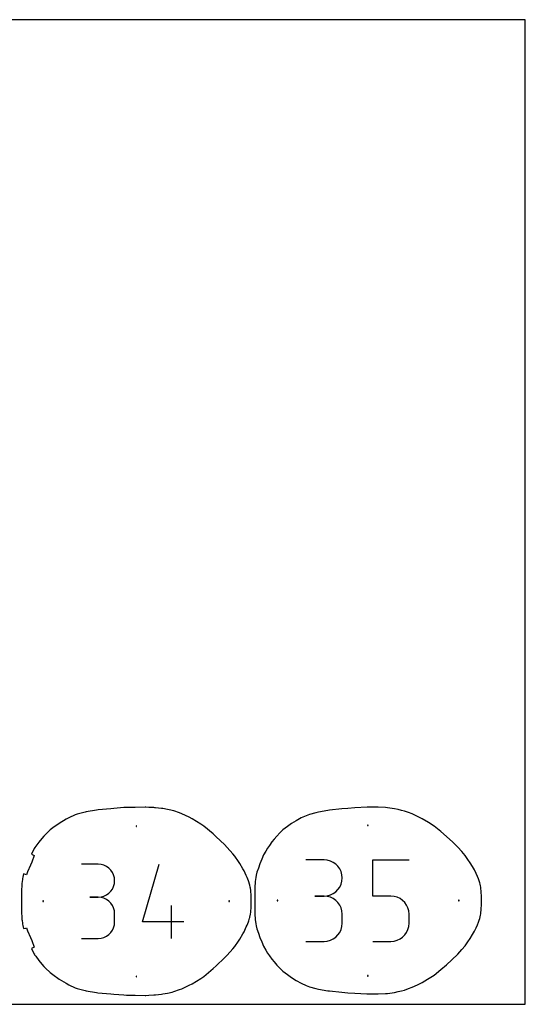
# Model space of a CAD drawing. Extents: x 0 to 90, y 0 to 90.
# Tile 3 of 3: x 43.8 to 90, y 0 to 90. Entities that reach past the tile are written whole.
import ezdxf

# ---------------------------------------------------------------- set-up
doc = ezdxf.new("R2010")
doc.units = 0

msp = doc.modelspace()

# ---------------------------------------------------------------- linework, layer by layer
at = {"layer": 'annotation', "color": 1}
for p, q in [((45.287206, 14.20343), (45.287075, 14.20318)), ((50.976893, 12.808892), (49.466683, 12.808892)), ((51.248507, 12.784512), (50.976893, 12.808892)), ((51.504087, 12.714254), (51.248507, 12.784512)), ((51.739382, 12.602438), (51.504087, 12.714254)), ((51.95014, 12.453386), (51.739382, 12.602438)), ((55.037419, 7.527851), (56.545496, 12.816782)), ((71.613254, 13.202821), (69.956604, 13.202821)), ((71.911206, 13.176077), (71.613254, 13.202821)), ((72.191569, 13.099006), (71.911206, 13.176077)), ((72.449679, 12.976348), (72.191569, 13.099006)), ((72.680874, 12.812842), (72.449679, 12.976348)), ((72.88049, 12.61323), (72.680874, 12.812842)), ((73.043864, 12.38225), (72.88049, 12.61323)), ((76.067518, 9.889287), (76.067518, 13.211476)), ((76.067518, 13.211476), (79.380817, 13.211476)), ((52.13211, 12.271418), (51.95014, 12.453386)), ((52.281043, 12.060856), (52.13211, 12.271418)), ((52.392686, 11.826021), (52.281043, 12.060856)), ((52.462789, 11.571233), (52.392686, 11.826021)), ((73.166333, 12.124643), (73.043864, 12.38225)), ((73.243234, 11.84515), (73.166333, 12.124643)), ((73.269904, 11.54851), (73.243234, 11.84515)), ((52.392686, 10.773351), (52.462789, 11.029127)), ((52.487102, 11.300815), (52.462789, 11.571233)), ((52.462789, 11.029127), (52.487102, 11.300815)), ((52.487102, 11.300815), (52.487102, 11.300815)), ((73.043864, 10.711478), (73.166333, 10.9699)), ((73.166333, 10.9699), (73.243234, 11.250477)), ((73.243234, 11.250477), (73.269904, 11.54851)), ((73.269904, 11.54851), (73.269904, 11.54851)), ((51.504087, 9.883158), (51.739382, 9.995085)), ((51.739382, 9.995085), (51.95014, 10.144354)), ((51.95014, 10.144354), (52.13211, 10.326679)), ((52.13211, 10.326679), (52.281043, 10.537773)), ((52.281043, 10.537773), (52.392686, 10.773351)), ((71.613254, 9.889521), (71.911206, 9.916271)), ((71.911206, 9.916271), (72.191569, 9.993387)), ((72.191569, 9.993387), (72.449679, 10.116167)), ((72.449679, 10.116167), (72.680874, 10.27991)), ((72.680874, 10.27991), (72.88049, 10.479914)), ((72.88049, 10.479914), (73.043864, 10.711478)), ((50.976893, 9.788473), (50.220722, 9.788473)), ((50.220722, 9.788473), (50.976893, 9.788473)), ((50.976893, 9.788473), (51.248507, 9.812859)), ((51.248507, 9.764094), (50.976893, 9.788473)), ((50.976893, 9.788473), (50.976893, 9.788473)), ((51.248507, 9.812859), (51.504087, 9.883158)), ((51.504087, 9.693835), (51.248507, 9.764094)), ((51.739382, 9.582019), (51.504087, 9.693835)), ((51.95014, 9.432967), (51.739382, 9.582019)), ((52.13211, 9.250999), (51.95014, 9.432967)), ((52.281043, 9.040437), (52.13211, 9.250999)), ((52.392686, 8.805602), (52.281043, 9.040437)), ((57.681671, 6.015936), (57.681671, 9.036354)), ((71.613254, 9.889521), (70.783759, 9.889521)), ((70.783759, 9.889521), (71.613254, 9.889521)), ((71.911206, 9.862777), (71.613254, 9.889521)), ((71.613254, 9.889521), (71.613254, 9.889521)), ((72.191569, 9.785706), (71.911206, 9.862777)), ((72.449679, 9.663048), (72.191569, 9.785706)), ((72.680874, 9.499542), (72.449679, 9.663048)), ((72.88049, 9.29993), (72.680874, 9.499542)), ((73.043864, 9.06895), (72.88049, 9.29993)), ((73.166333, 8.811344), (73.043864, 9.06895)), ((77.724168, 9.889287), (76.067518, 9.889287)), ((78.021627, 9.862697), (77.724168, 9.889287)), ((78.301728, 9.786011), (78.021627, 9.862697)), ((78.559761, 9.663854), (78.301728, 9.786011)), ((78.791018, 9.500849), (78.559761, 9.663854)), ((78.990787, 9.301621), (78.791018, 9.500849)), ((79.154362, 9.070796), (78.990787, 9.301621)), ((79.277031, 8.812997), (79.154362, 9.070796)), ((52.462789, 8.550815), (52.392686, 8.805602)), ((52.487102, 8.280397), (52.462789, 8.550815)), ((52.487102, 7.524226), (52.487102, 8.280397)), ((52.487102, 8.280397), (52.487102, 8.280397)), ((73.243234, 8.53185), (73.166333, 8.811344)), ((73.269904, 8.23521), (73.243234, 8.53185)), ((73.269904, 7.405716), (73.269904, 8.23521)), ((73.269904, 8.23521), (73.269904, 8.23521)), ((79.354086, 8.532849), (79.277031, 8.812997)), ((79.380817, 8.234976), (79.354086, 8.532849)), ((79.380817, 7.409693), (79.380817, 8.234976)), ((79.380817, 8.234976), (79.380817, 8.234976)), ((52.392686, 6.998848), (52.462789, 7.253695)), ((52.462789, 7.253695), (52.487102, 7.524226)), ((58.813582, 7.527851), (55.037419, 7.527851)), ((73.243234, 7.108953), (73.269904, 7.405716)), ((79.354071, 7.111676), (79.380817, 7.409693)), ((51.739382, 6.222508), (51.95014, 6.371515)), ((51.95014, 6.371515), (52.13211, 6.553447)), ((52.13211, 6.553447), (52.281043, 6.763995)), ((52.281043, 6.763995), (52.392686, 6.998848)), ((72.680874, 6.14123), (72.88049, 6.340804)), ((72.88049, 6.340804), (73.043864, 6.571768)), ((73.043864, 6.571768), (73.166333, 6.829394)), ((73.166333, 6.829394), (73.243234, 7.108953)), ((78.790825, 6.141366), (78.990633, 6.341292)), ((78.990633, 6.341292), (79.154258, 6.572782)), ((79.154258, 6.572782), (79.276977, 6.831141)), ((79.276977, 6.831141), (79.354071, 7.111676)), ((49.466683, 6.016149), (50.976893, 6.016149)), ((50.976893, 6.016149), (51.248507, 6.040515)), ((50.976893, 6.016149), (50.976893, 6.016149)), ((51.248507, 6.040515), (51.504087, 6.110738)), ((51.504087, 6.110738), (51.739382, 6.222508)), ((69.956604, 5.751405), (71.613254, 5.751405)), ((71.613254, 5.751405), (71.911206, 5.778134)), ((71.613254, 5.751405), (71.613254, 5.751405)), ((71.911206, 5.778134), (72.191569, 5.855166)), ((72.191569, 5.855166), (72.449679, 5.977774)), ((72.449679, 5.977774), (72.680874, 6.14123)), ((76.067518, 5.751171), (77.724168, 5.751171)), ((77.724168, 5.751171), (78.021504, 5.777905)), ((77.724168, 5.751171), (77.724168, 5.751171)), ((78.021504, 5.777905), (78.30154, 5.854978)), ((78.30154, 5.854978), (78.559554, 5.977696)), ((78.559554, 5.977696), (78.790825, 6.141366)), ((45.287055, 4.629541), (45.287187, 4.629289))]:
    msp.add_line(p, q, dxfattribs=at)
at = {"layer": 'boundary', "color": 5}
for p, q in [((55.266434, 18.013114), (54.372888, 17.999767)), ((55.332273, 18.013681), (55.266434, 18.013114)), ((55.617908, 18.000086), (55.332273, 18.013681)), ((56.083107, 17.975399), (55.617908, 18.000086)), ((75.556564, 18.00584), (74.431677, 17.955901)), ((76.466782, 18.013681), (75.556564, 18.00584)), ((76.563569, 18.009074), (76.466782, 18.013681)), ((77.233015, 17.979706), (76.563569, 18.009074)), ((48.897096, 17.311834), (48.304366, 17.055741)), ((49.064641, 17.386758), (48.897096, 17.311834)), ((49.789524, 17.574165), (49.064641, 17.386758)), ((49.891248, 17.601583), (49.789524, 17.574165)), ((50.829673, 17.754516), (49.891248, 17.601583)), ((50.994748, 17.779981), (50.829673, 17.754516)), ((52.155204, 17.876735), (50.994748, 17.779981)), ((52.419782, 17.896562), (52.155204, 17.876735)), ((53.324424, 17.974271), (52.419782, 17.896562)), ((53.569299, 17.985005), (53.324424, 17.974271)), ((54.372888, 17.999767), (53.569299, 17.985005)), ((56.153273, 17.971644), (56.083107, 17.975399)), ((56.215201, 17.966557), (56.153273, 17.971644)), ((56.776796, 17.906038), (56.215201, 17.966557)), ((56.884614, 17.890387), (56.776796, 17.906038)), ((57.318742, 17.811638), (56.884614, 17.890387)), ((57.467553, 17.77925), (57.318742, 17.811638)), ((57.901802, 17.676058), (57.467553, 17.77925)), ((58.423458, 17.489161), (57.901802, 17.676058)), ((58.616875, 17.420302), (58.423458, 17.489161)), ((59.303973, 17.091145), (58.616875, 17.420302)), ((69.973302, 17.232476), (69.516211, 17.036965)), ((70.277894, 17.362981), (69.973302, 17.232476)), ((70.863621, 17.515258), (70.277894, 17.362981)), ((71.099924, 17.575883), (70.863621, 17.515258)), ((71.971228, 17.71989), (71.099924, 17.575883)), ((72.12243, 17.744503), (71.971228, 17.71989)), ((73.254123, 17.869072), (72.12243, 17.744503)), ((73.799984, 17.909979), (73.254123, 17.869072)), ((74.431677, 17.955901), (73.799984, 17.909979)), ((77.403708, 17.961562), (77.233015, 17.979706)), ((77.840445, 17.908583), (77.403708, 17.961562)), ((78.050835, 17.870509), (77.840445, 17.908583)), ((78.379075, 17.803209), (78.050835, 17.870509)), ((78.692357, 17.722494), (78.379075, 17.803209)), ((78.95062, 17.6614), (78.692357, 17.722494)), ((79.326121, 17.523597), (78.95062, 17.6614)), ((79.652079, 17.406814), (79.326121, 17.523597)), ((80.151729, 17.170166), (79.652079, 17.406814)), ((80.581065, 16.964491), (80.151729, 17.170166)), ((47.423663, 16.533446), (46.855476, 16.116757)), ((48.058549, 16.910105), (47.423663, 16.533446)), ((48.304366, 17.055741), (48.058549, 16.910105)), ((59.555018, 16.966863), (59.303973, 17.091145)), ((60.349556, 16.465101), (59.555018, 16.966863)), ((60.634566, 16.278617), (60.349556, 16.465101)), ((61.478537, 15.573907), (60.634566, 16.278617)), ((68.276078, 16.240321), (67.863395, 15.937919)), ((68.658121, 16.525993), (68.276078, 16.240321)), ((69.075984, 16.77299), (68.658121, 16.525993)), ((69.516211, 17.036965), (69.075984, 16.77299)), ((81.164447, 16.604641), (80.581065, 16.964491)), ((81.660916, 16.291113), (81.164447, 16.604641)), ((82.287612, 15.783705), (81.660916, 16.291113)), ((46.006852, 15.367247), (45.688135, 14.973831)), ((46.185916, 15.531927), (46.006852, 15.367247)), ((46.598565, 15.933009), (46.185916, 15.531927)), ((46.855476, 16.116757), (46.598565, 15.933009)), ((61.773848, 15.318441), (61.478537, 15.573907)), ((62.518917, 14.592446), (61.773848, 15.318441)), ((67.295994, 15.382226), (67.058925, 15.087469)), ((67.581194, 15.660166), (67.295994, 15.382226)), ((67.863395, 15.937919), (67.581194, 15.660166)), ((82.81497, 15.343365), (82.287612, 15.783705)), ((83.369012, 14.819915), (82.81497, 15.343365)), ((45.278032, 14.445882), (45.185014, 14.327252)), ((45.564706, 14.833342), (45.278032, 14.445882)), ((45.688135, 14.973831), (45.564706, 14.833342)), ((62.779284, 14.328836), (62.518917, 14.592446)), ((66.623502, 14.520749), (66.44863, 14.284317)), ((66.85775, 14.838433), (66.623502, 14.520749)), ((67.058925, 15.087469), (66.85775, 14.838433)), ((83.834571, 14.366275), (83.369012, 14.819915)), ((44.956321, 13.889405), (44.881098, 13.727347)), ((44.881098, 13.727347), (44.954633, 13.694658)), ((45.145375, 13.609197), (44.909682, 12.996429)), ((44.954633, 13.694658), (45.145375, 13.609197)), ((45.185014, 14.327252), (44.956321, 13.889405)), ((63.277116, 13.763217), (62.779284, 14.328836)), ((63.457297, 13.552301), (63.277116, 13.763217)), ((63.798922, 13.06246), (63.457297, 13.552301)), ((66.096528, 13.654817), (65.931851, 13.251761)), ((66.302011, 14.003795), (66.096528, 13.654817)), ((66.44863, 14.284317), (66.302011, 14.003795)), ((84.199994, 13.958297), (83.834571, 14.366275)), ((84.511066, 13.604868), (84.199994, 13.958297)), ((84.760092, 13.251255), (84.511066, 13.604868)), ((44.794617, 12.72372), (44.540131, 12.105294)), ((44.909682, 12.996429), (44.794617, 12.72372)), ((63.926639, 12.878441), (63.798922, 13.06246)), ((64.203142, 12.379505), (63.926639, 12.878441)), ((65.763817, 12.842748), (65.640587, 12.455742)), ((65.931851, 13.251761), (65.763817, 12.842748)), ((84.972729, 12.946352), (84.760092, 13.251255)), ((85.177898, 12.584723), (84.972729, 12.946352)), ((44.166236, 11.921569), (44.097676, 11.622466)), ((44.24336, 11.899911), (44.166236, 11.921569)), ((44.442714, 11.83986), (44.24336, 11.899911)), ((44.540131, 12.105294), (44.442714, 11.83986)), ((64.306041, 12.196866), (64.203142, 12.379505)), ((64.508517, 11.760007), (64.306041, 12.196866)), ((64.582819, 11.604561), (64.508517, 11.760007)), ((65.422745, 11.790117), (65.37761, 11.598048)), ((65.491815, 12.078271), (65.422745, 11.790117)), ((65.640587, 12.455742), (65.491815, 12.078271)), ((85.347832, 12.278051), (85.177898, 12.584723)), ((85.500362, 11.957443), (85.347832, 12.278051)), ((85.622626, 11.693605), (85.500362, 11.957443)), ((44.019592, 11.075035), (43.997258, 10.799985)), ((44.030157, 11.186068), (44.019592, 11.075035)), ((44.06373, 11.430935), (44.030157, 11.186068)), ((44.073877, 11.510475), (44.06373, 11.430935)), ((44.097676, 11.622466), (44.073877, 11.510475)), ((64.702021, 11.301559), (64.582819, 11.604561)), ((64.744301, 11.198436), (64.702021, 11.301559)), ((64.810667, 10.972783), (64.744301, 11.198436)), ((64.833497, 10.898387), (64.810667, 10.972783)), ((64.877895, 10.693821), (64.833497, 10.898387)), ((65.295843, 10.84273), (65.289317, 10.618417)), ((65.311463, 11.047476), (65.295843, 10.84273)), ((65.326616, 11.23433), (65.311463, 11.047476)), ((65.349064, 11.395753), (65.326616, 11.23433)), ((65.37761, 11.598048), (65.349064, 11.395753)), ((85.712674, 11.465903), (85.622626, 11.693605)), ((85.783317, 11.286307), (85.712674, 11.465903)), ((85.832903, 11.114225), (85.783317, 11.286307)), ((85.871769, 10.982061), (85.832903, 11.114225)), ((85.903517, 10.828472), (85.871769, 10.982061)), ((85.929889, 10.707009), (85.903517, 10.828472)), ((43.975925, 10.030525), (43.974875, 9.899458)), ((43.97791, 10.366166), (43.975925, 10.030525)), ((43.985199, 10.493234), (43.97791, 10.366166)), ((43.997258, 10.799985), (43.985199, 10.493234)), ((64.893398, 10.624531), (64.877895, 10.693821)), ((64.92159, 10.392148), (64.893398, 10.624531)), ((64.931416, 10.310563), (64.92159, 10.392148)), ((64.949305, 10.000478), (64.931416, 10.310563)), ((64.954917, 9.890111), (64.949305, 10.000478)), ((65.281527, 10.168386), (65.280542, 9.959131)), ((65.280542, 9.959131), (65.282107, 9.693519)), ((65.2817, 10.418916), (65.281527, 10.168386)), ((65.289317, 10.618417), (65.2817, 10.418916)), ((85.949669, 10.533095), (85.929889, 10.707009)), ((85.966939, 10.390978), (85.949669, 10.533095)), ((85.980857, 10.157004), (85.966939, 10.390978)), ((85.992006, 9.963934), (85.980857, 10.157004)), ((85.997542, 9.69961), (85.992006, 9.963934)), ((43.974875, 9.899458), (43.976447, 9.547555)), ((43.976447, 9.285236), (43.974876, 8.933328)), ((43.976447, 9.547555), (43.977389, 9.416399)), ((43.977389, 9.416399), (43.976447, 9.285236)), ((64.961312, 9.540904), (64.954917, 9.890111)), ((64.954921, 8.942706), (64.961312, 9.291905)), ((64.963042, 9.4164), (64.961312, 9.540904)), ((64.961312, 9.291905), (64.963042, 9.4164)), ((65.282107, 9.269194), (65.280544, 9.003588)), ((65.280544, 9.003588), (65.281528, 8.794304)), ((65.282107, 9.693519), (65.28319, 9.481364)), ((65.28319, 9.481364), (65.282107, 9.269194)), ((85.99201, 8.998812), (85.997544, 9.263134)), ((86.001538, 9.481364), (85.997542, 9.69961)), ((85.997544, 9.263134), (86.001538, 9.481364)), ((43.974876, 8.933328), (43.975925, 8.802249)), ((43.975925, 8.802249), (43.977909, 8.466624)), ((43.977909, 8.466624), (43.985198, 8.339551)), ((43.985198, 8.339551), (43.997254, 8.032826)), ((64.833534, 7.934469), (64.877924, 8.13904)), ((64.877924, 8.13904), (64.893423, 8.208327)), ((64.893423, 8.208327), (64.921604, 8.440703)), ((64.921604, 8.440703), (64.931424, 8.522273)), ((64.931424, 8.522273), (64.949311, 8.832356)), ((64.949311, 8.832356), (64.954921, 8.942706)), ((65.281528, 8.794304), (65.281699, 8.543802)), ((65.281699, 8.543802), (65.289315, 8.344283)), ((65.289315, 8.344283), (65.295838, 8.120005)), ((65.295838, 8.120005), (65.311455, 7.915282)), ((85.871805, 7.980726), (85.903549, 8.134326)), ((85.903549, 8.134326), (85.929915, 8.255781)), ((85.929915, 8.255781), (85.949688, 8.429699)), ((85.949688, 8.429699), (85.966948, 8.571789)), ((85.966948, 8.571789), (85.980864, 8.805782)), ((85.980864, 8.805782), (85.99201, 8.998812)), ((43.997254, 8.032826), (44.01958, 7.757804)), ((44.01958, 7.757804), (44.030143, 7.646764)), ((44.030143, 7.646764), (44.063713, 7.40188)), ((44.063713, 7.40188), (44.073861, 7.322328)), ((44.073861, 7.322328), (44.097635, 7.21032)), ((44.097635, 7.21032), (44.168013, 6.914132)), ((64.508556, 7.072801), (64.582851, 7.228234)), ((64.582851, 7.228234), (64.70206, 7.531266)), ((64.70206, 7.531266), (64.744339, 7.634392)), ((64.744339, 7.634392), (64.810705, 7.860069)), ((64.810705, 7.860069), (64.833534, 7.934469)), ((65.311455, 7.915282), (65.326605, 7.728416)), ((65.326605, 7.728416), (65.349053, 7.566972)), ((65.349053, 7.566972), (65.377594, 7.364686)), ((65.377594, 7.364686), (65.425, 7.169373)), ((85.500408, 7.005299), (85.622662, 7.269122)), ((85.622662, 7.269122), (85.712718, 7.496864)), ((85.712718, 7.496864), (85.783355, 7.676453)), ((85.783355, 7.676453), (85.832942, 7.848564)), ((85.832942, 7.848564), (85.871805, 7.980726)), ((44.168013, 6.914132), (44.364636, 6.971838)), ((44.364636, 6.971838), (44.442715, 6.992829)), ((44.442715, 6.992829), (44.539963, 6.727836)), ((44.539963, 6.727836), (44.794612, 6.109046)), ((63.926669, 5.954325), (64.203183, 6.453289)), ((64.203183, 6.453289), (64.30607, 6.635909)), ((64.30607, 6.635909), (64.508556, 7.072801)), ((65.425, 7.169373), (65.488751, 6.908386)), ((65.488751, 6.908386), (65.640568, 6.506976)), ((65.640568, 6.506976), (65.763805, 6.119948)), ((84.972757, 6.016341), (85.17795, 6.378014)), ((85.17795, 6.378014), (85.347864, 6.684655)), ((85.347864, 6.684655), (85.500408, 7.005299)), ((44.794612, 6.109046), (44.909685, 5.836346)), ((44.909685, 5.836346), (45.145381, 5.223535)), ((63.457317, 5.280444), (63.798961, 5.770316)), ((63.798961, 5.770316), (63.926669, 5.954325)), ((65.763805, 6.119948), (65.931828, 5.710959)), ((65.931828, 5.710959), (66.096521, 5.307858)), ((84.511086, 5.357807), (84.760098, 5.711402)), ((84.760098, 5.711402), (84.972757, 6.016341)), ((44.954647, 5.138079), (44.88111, 5.105391)), ((44.88111, 5.105391), (44.956323, 4.94332)), ((45.145381, 5.223535), (44.954647, 5.138079)), ((44.956323, 4.94332), (45.184989, 4.505504)), ((45.184989, 4.505504), (45.278019, 4.386858)), ((62.518893, 4.24025), (62.779301, 4.503901)), ((62.779301, 4.503901), (63.277108, 5.069494)), ((63.277108, 5.069494), (63.457317, 5.280444)), ((66.096521, 5.307858), (66.301991, 4.958899)), ((66.301991, 4.958899), (66.448606, 4.678372)), ((66.448606, 4.678372), (66.623501, 4.441905)), ((83.280632, 4.073022), (83.834589, 4.596395)), ((83.834589, 4.596395), (84.199956, 5.004311)), ((84.199956, 5.004311), (84.511086, 5.357807)), ((45.278019, 4.386858), (45.564677, 3.999413)), ((45.564677, 3.999413), (45.688122, 3.858903)), ((45.688122, 3.858903), (46.006823, 3.465503)), ((61.773863, 3.514293), (62.518893, 4.24025)), ((66.623501, 4.441905), (66.857721, 4.124249)), ((66.857721, 4.124249), (67.058935, 3.875164)), ((67.058935, 3.875164), (67.295965, 3.580454)), ((82.287536, 3.178879), (82.814988, 3.619299)), ((82.814988, 3.619299), (83.280632, 4.073022)), ((46.006823, 3.465503), (46.18591, 3.3008)), ((46.18591, 3.3008), (46.598538, 2.899731)), ((46.598538, 2.899731), (46.855486, 2.715954)), ((46.855486, 2.715954), (47.423635, 2.29929)), ((60.634585, 2.554116), (61.478509, 3.258787)), ((61.478509, 3.258787), (61.773863, 3.514293)), ((67.295965, 3.580454), (67.581212, 3.302462)), ((67.581212, 3.302462), (67.863367, 3.02475)), ((67.863367, 3.02475), (68.276121, 2.722294)), ((68.276121, 2.722294), (68.658094, 2.436671)), ((81.660938, 2.671549), (82.287536, 3.178879)), ((47.423635, 2.29929), (48.058487, 1.92265)), ((48.058487, 1.92265), (48.304324, 1.776999)), ((59.303963, 1.741569), (59.555043, 1.86587)), ((59.555043, 1.86587), (60.349534, 2.367604)), ((60.349534, 2.367604), (60.634585, 2.554116)), ((68.658094, 2.436671), (69.076013, 2.189641)), ((69.076013, 2.189641), (69.516177, 1.925703)), ((69.516177, 1.925703), (69.973202, 1.730215)), ((80.151693, 1.792466), (80.581091, 1.998172)), ((80.581091, 1.998172), (81.077635, 2.311748)), ((81.077635, 2.311748), (81.660938, 2.671549)), ((48.304324, 1.776999), (48.897003, 1.520921)), ((48.897003, 1.520921), (49.064589, 1.445976)), ((49.064589, 1.445976), (49.789424, 1.258577)), ((49.789424, 1.258577), (49.891199, 1.231144)), ((49.891199, 1.231144), (50.830003, 1.078145)), ((50.830003, 1.078145), (50.967679, 1.055733)), ((50.967679, 1.055733), (52.155199, 0.955985)), ((52.155199, 0.955985), (52.419764, 0.936159)), ((52.419764, 0.936159), (53.324397, 0.858459)), ((56.215266, 0.866169), (56.776871, 0.92669)), ((56.776871, 0.92669), (56.884711, 0.942346)), ((56.884711, 0.942346), (57.31881, 1.021093)), ((57.31881, 1.021093), (57.746056, 1.122804)), ((57.746056, 1.122804), (57.90185, 1.156674)), ((57.90185, 1.156674), (58.423467, 1.343562)), ((58.423467, 1.343562), (58.616909, 1.412431)), ((58.616909, 1.412431), (59.303963, 1.741569)), ((69.973202, 1.730215), (70.277843, 1.599684)), ((70.277843, 1.599684), (70.86348, 1.447424)), ((70.86348, 1.447424), (71.099871, 1.386775)), ((71.099871, 1.386775), (71.971102, 1.24278)), ((71.971102, 1.24278), (72.122399, 1.218151)), ((72.122399, 1.218151), (73.226941, 1.095842)), ((73.226941, 1.095842), (73.801958, 1.052522)), ((73.801958, 1.052522), (74.431653, 1.006747)), ((74.431653, 1.006747), (75.540262, 0.957115)), ((75.540262, 0.957115), (76.466777, 0.948966)), ((76.466777, 0.948966), (76.563652, 0.953577)), ((76.563652, 0.953577), (77.233066, 0.982946)), ((77.233066, 0.982946), (77.403832, 1.001098)), ((77.403832, 1.001098), (77.840514, 1.054077)), ((77.840514, 1.054077), (78.050949, 1.09216)), ((78.050949, 1.09216), (78.379139, 1.159453)), ((78.379139, 1.159453), (78.692362, 1.240154)), ((78.692362, 1.240154), (78.950667, 1.301261)), ((78.950667, 1.301261), (79.326103, 1.439043)), ((79.326103, 1.439043), (79.652114, 1.555848)), ((79.652114, 1.555848), (80.151693, 1.792466)), ((53.324397, 0.858459), (53.569274, 0.847724)), ((53.569274, 0.847724), (54.372883, 0.832951)), ((54.372883, 0.832951), (55.266494, 0.819603)), ((55.266494, 0.819603), (55.332278, 0.819037)), ((55.332278, 0.819037), (55.617682, 0.832622)), ((55.617682, 0.832622), (56.083106, 0.857322)), ((56.083106, 0.857322), (56.153308, 0.861079)), ((56.153308, 0.861079), (56.215266, 0.866169))]:
    msp.add_line(p, q, dxfattribs=at)
at = {"layer": 'frame', "color": 5}
for p, q in [((90, 90), (0, 90)), ((90, 0), (90, 90)), ((0, 0), (90, 0))]:
    msp.add_line(p, q, dxfattribs=at)
at = {"layer": 'hole', "color": 5}
for p, q in [((54.497534, 16.322792), (54.440384, 16.322792)), ((54.440384, 16.322792), (54.440384, 16.265642)), ((54.440384, 16.265642), (54.497534, 16.265642)), ((54.497534, 16.265642), (54.497534, 16.322792)), ((75.650634, 16.387756), (75.593484, 16.387756)), ((75.593484, 16.387756), (75.593484, 16.330606)), ((75.593484, 16.330606), (75.650634, 16.330606)), ((75.650634, 16.330606), (75.650634, 16.387756)), ((45.993053, 9.444934), (45.935903, 9.444934)), ((45.935903, 9.444934), (45.935903, 9.387784)), ((45.935903, 9.387784), (45.993053, 9.387784)), ((45.993053, 9.387784), (45.993053, 9.444934)), ((62.978126, 9.444934), (62.920976, 9.444934)), ((62.920976, 9.444934), (62.920976, 9.387784)), ((62.920976, 9.387784), (62.978126, 9.387784)), ((62.978126, 9.387784), (62.978126, 9.444934)), ((67.381217, 9.509899), (67.324067, 9.509899)), ((67.324067, 9.509899), (67.324067, 9.452749)), ((67.324067, 9.452749), (67.381217, 9.452749)), ((67.381217, 9.452749), (67.381217, 9.509899)), ((83.958014, 9.509899), (83.900864, 9.509899)), ((83.900864, 9.509899), (83.900864, 9.452749)), ((83.900864, 9.452749), (83.958014, 9.452749)), ((83.958014, 9.452749), (83.958014, 9.509899)), ((54.497534, 2.567076), (54.440384, 2.567076)), ((54.440384, 2.567076), (54.440384, 2.509926)), ((54.440384, 2.509926), (54.497534, 2.509926)), ((54.497534, 2.509926), (54.497534, 2.567076)), ((75.650634, 2.632041), (75.593484, 2.632041)), ((75.593484, 2.632041), (75.593484, 2.574891)), ((75.593484, 2.574891), (75.650634, 2.574891)), ((75.650634, 2.574891), (75.650634, 2.632041))]:
    msp.add_line(p, q, dxfattribs=at)

doc.saveas('drawing.dxf')
